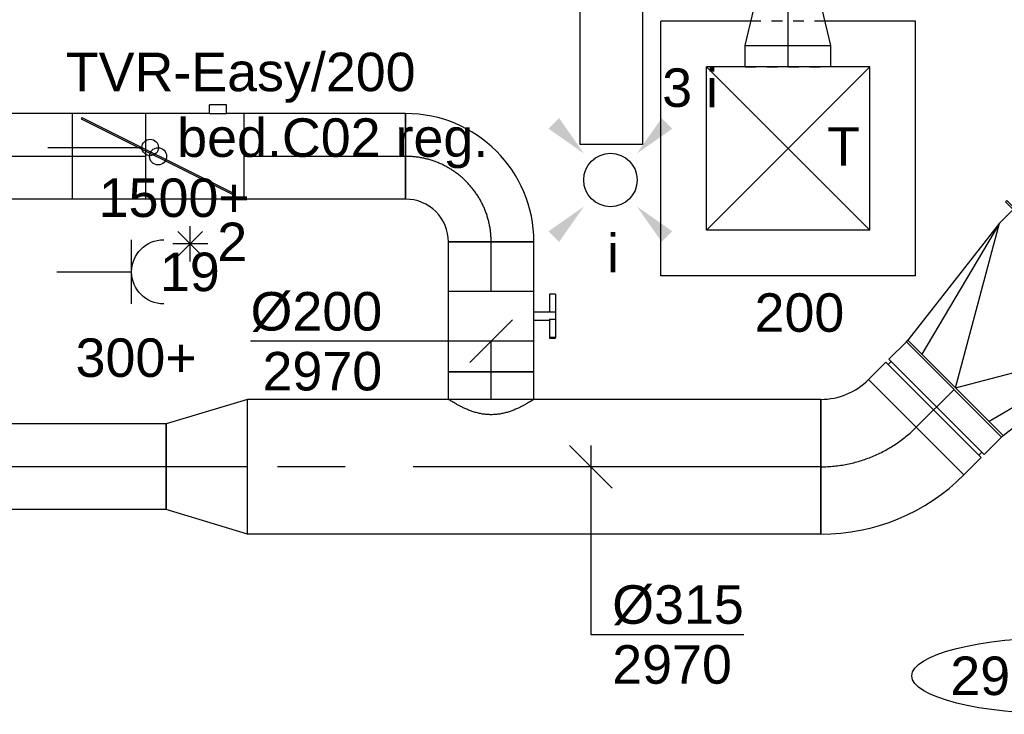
# Model space of a CAD drawing. Extents: x -238422 to 258194, y -34825 to 126331.
# Tile 235 of 239: x 136842 to 139143, y 21164 to 22787. Entities that reach past the tile are written whole.
import ezdxf
from ezdxf.enums import TextEntityAlignment as Align

# ---------------------------------------------------------------- set-up
doc = ezdxf.new("R2010")
doc.units = 0
doc.header["$LTSCALE"] = 50
doc.linetypes.add('CENTER2', pattern=[28.575000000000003, 19.05, -3.175, 3.175, -3.175])
doc.linetypes.add('STREEPJES', pattern=[0.1, 0.05, -0.05])
doc.layers.get('0').update_dxf_attribs({"linetype": 'CONTINUOUS'})
for name, color, linetype in [('EL6222--', 3, 'CONTINUOUS'), ('EL6311--', 3, 'CONTINUOUS'), ('WL570---_RETOUR', 112, 'CONTINUOUS'), ('WL570---_RETOUR_HL', 8, 'CONTINUOUS'), ('WL570---_TOEVOER', 3, 'CONTINUOUS'), ('WL570---_TOEVOER_HL', 8, 'CONTINUOUS'), ('WL570---_TOEVOER_RST', 2, 'CONTINUOUS'), ('WL570---_TOEVOER_RST_HL', 1, 'CONTINUOUS'), ('WM570---_RETOUR', 1, 'CONTINUOUS'), ('WM570---_RETOUR_PR', 1, 'CONTINUOUS'), ('WM570---_TOEVOER', 1, 'CONTINUOUS'), ('WM570---_TOEVOER_PR', 1, 'CONTINUOUS'), ('WM570---_TOEVOER_RST_PR', 1, 'CONTINUOUS')]:
    doc.layers.add(name, color=color, linetype=linetype)
doc.styles.add('BURO-018', font='ARIAL.TTF', dxfattribs={"height": 90})

# ---------------------------------------------------------------- blocks, each defined once
blk = doc.blocks.new('E00411')
at = {"color": 0, "linetype": 'Continuous'}
blk.add_circle((0, 0), 1.25, dxfattribs=at)
for points in [[(-2.891705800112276, 2.395768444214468), (-2.395768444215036, 2.891705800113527), (-1.237436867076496, 1.237436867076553)], [(2.395768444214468, 2.891705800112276), (2.891705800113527, 2.395768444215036), (1.237436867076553, 1.237436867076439)], [(-2.395768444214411, -2.891705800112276), (-2.89170580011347, -2.395768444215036), (-1.237436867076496, -1.237436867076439)], [(2.89170580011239, -2.395768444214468), (2.395768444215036, -2.891705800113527), (1.237436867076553, -1.237436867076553)]]:
    blk.add_solid(points, dxfattribs=at)
at = {"color": 0, "linetype": 'Continuous', "style": 'BURO-018'}
for tag, height, p in [('E_SLET1', 1.8, (-2.842e-13, 4.641705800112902)), ('E_GROEP', 1.799999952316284, (0, 0)), ('E_GKAST', 1.799999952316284, (0, 0))]:
    blk.add_attdef(tag, text='', height=height, dxfattribs=at).set_placement(p, align=Align.MIDDLE)
at = {"color": 0, "linetype": 'Continuous', "style": 'BURO-018', "flags": 1}
for tag in ['E_MATCODE', 'E_SGROEP']:
    blk.add_attdef(tag, text='', height=1.799999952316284, dxfattribs=at).set_placement((0, 0), align=Align.MIDDLE)
blk = doc.blocks.new('E001611207146')
at = {"color": 0}
for p, q in [((-12.07, -1.46), (-12.07, 1.46)), ((-12.07, 1.46), (12.07, 1.46)), ((12.07, 1.46), (12.07, -1.46)), ((12.07, -1.46), (-12.07, -1.46))]:
    blk.add_line(p, q, dxfattribs=at)
at = {"color": 0, "linetype": 'Continuous', "style": 'BURO-018'}
for tag, p in [('E_GKAST', (0, 8)), ('E_GROEP', (0, 5)), ('E_SGROEP', (4.5, 5)), ('E_ARMCODE', (0, 0)), ('E_SLET', (4.5, -3))]:
    blk.add_attdef(tag, text='', height=1.8, dxfattribs=at).set_placement(p, align=Align.MIDDLE)
blk = doc.blocks.new('111304')
at = {"color": 0, "linetype": 'Continuous'}
for p, q in [((-1.5, 4.5), (1.5, 4.5)), ((0, 1), (0, 4.5))]:
    blk.add_line(p, q, dxfattribs=at)
blk.add_arc((0, 6), 1.5, 180, 0, dxfattribs=at)
at = {"color": 0, "linetype": 'Continuous', "style": 'BURO-018'}
for tag, p in [('E_GKAST', (0, 11.5)), ('E_GROEP', (0, 8.5)), ('E_SGROEP', (4.5, 8.5))]:
    blk.add_attdef(tag, text='', height=1.8, dxfattribs=at).set_placement(p, align=Align.MIDDLE)
at = {"color": 0, "linetype": 'Continuous', "style": 'BURO-018', "flags": 1}
for tag, height, p in [('E_VERMCODE', 1.8, (13, 8.5)), ('E_MATCODE', 1.799999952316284, (0, 0))]:
    blk.add_attdef(tag, text='', height=height, dxfattribs=at).set_placement(p, align=Align.MIDDLE)
blk = doc.blocks.new('*U179')
at = {"layer": 'WM570---_TOEVOER', "color": 0, "ltscale": 10}
for p, q in [((8.601863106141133, 50), (-153.0793924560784, -889.8037004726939)), ((-42.13266210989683, 50.00000000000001), (42.13266210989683, -50.00000000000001)), ((-153.0793924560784, -889.8037004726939), (-203.0793924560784, -889.8037004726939))]:
    blk.add_line(p, q, dxfattribs=at)
blk.add_ellipse((-558.720593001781, -889.8037004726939), major_axis=(-355.6412005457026, 0), ratio=0.2530640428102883, dxfattribs=at)
at = {"layer": 'WM570---_TOEVOER', "color": 0, "style": 'BURO-018'}
blk.add_text('2970 hart', height=90, dxfattribs=at).set_placement((-824.3617935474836, -934.8037004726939))
blk = doc.blocks.new('*U230')
at = {"color": 0, "ltscale": 10}
for p, q in [((-100.0000000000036, 200, -2970.000000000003), (99.99999999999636, 200, -2970.000000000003)), ((-200.0000000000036, -100, -2970.000000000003), (-200.0000000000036, 100, -2970.000000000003))]:
    blk.add_line(p, q, dxfattribs=at)
for centre, radius, start in [((-200, 200, -2970.000000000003), 100, 269.999999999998), ((-200.0000000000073, 200, -2970.000000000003), 300, 270.0000000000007)]:
    blk.add_arc(centre, radius, start, 0, dxfattribs=at)
at = {"layer": 'WL570---_TOEVOER_HL', "linetype": 'CENTER2'}
blk.add_arc((-200.0000000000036, 200, -2970.000000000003), 200, 270, 0, dxfattribs=at)
at = {"layer": 'WM570---_TOEVOER_PR', "color": 1, "style": 'BURO-018'}
blk.add_attdef('POSNR', text='', height=90, dxfattribs=at).set_placement((0, 0), align=Align.MIDDLE)
blk = doc.blocks.new('*U231')
at = {"color": 0, "ltscale": 10}
for p, q in [((7.275957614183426e-12, 100, -2970.000000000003), (378.3751616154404, 99.99999999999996, -2970.000000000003)), ((7.275957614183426e-12, -100, -2970.000000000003), (7.300450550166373e-12, 100, -2970.000000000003)), ((7.275957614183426e-12, -100, -2970.000000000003), (378.3751616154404, -100, -2970.000000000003))]:
    blk.add_line(p, q, dxfattribs=at)
at = {"layer": 'WL570---_RETOUR_HL', "linetype": 'CENTER2'}
blk.add_line((7.275957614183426e-12, 0, -2970.000000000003), (378.3751616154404, -4.633759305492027e-14, -2970.000000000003), dxfattribs=at)
at = {"layer": 'WM570---_RETOUR_PR', "color": 1, "style": 'BURO-018'}
blk.add_attdef('POSNR', text='', height=90, dxfattribs=at).set_placement((0, 0), align=Align.MIDDLE)
blk = doc.blocks.new('*U232')
at = {"color": 0, "ltscale": 10}
for p, q in [((-3.637978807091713e-12, 100, -2970.000000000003), (64.0999999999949, 99.99999999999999, -2970.000000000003)), ((64.0999999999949, 100, -2970.000000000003), (64.09999999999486, -100, -2970.000000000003)), ((-3.637978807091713e-12, -100, -2970.000000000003), (64.0999999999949, -100, -2970.000000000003))]:
    blk.add_line(p, q, dxfattribs=at)
blk.add_spline([(-0.3252574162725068, -99.48693233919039, -2970.000000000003), (-1.291680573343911, -97.95299412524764, -2970.000000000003), (-2.871195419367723, -95.41392564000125, -2970.000000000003), (-5.01693669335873, -91.89578116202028, -2970.000000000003), (-7.663188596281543, -87.43466161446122, -2970.000000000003), (-10.72542364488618, -82.07634412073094, -2970.000000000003), (-14.10059662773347, -75.8758122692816, -2970.000000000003), (-17.66794303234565, -68.89669190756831, -2970.000000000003), (-21.29064885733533, -61.2105982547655, -2970.000000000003), (-24.81888136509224, -52.8964010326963, -2970.000000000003), (-28.09474474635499, -44.03941515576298, -2970.000000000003), (-30.95965312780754, -34.7305252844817, -2970.000000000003), (-33.26426874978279, -25.06525322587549, -2970.000000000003), (-34.88045132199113, -15.14277775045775, -2970.000000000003), (-35.71369788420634, -5.064916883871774, -2970.000000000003), (-35.71369788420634, 5.064916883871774, -2970.000000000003), (-34.88045132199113, 15.14277775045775, -2970.000000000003), (-33.26426874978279, 25.06525322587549, -2970.000000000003), (-30.95965312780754, 34.7305252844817, -2970.000000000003), (-28.09474474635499, 44.03941515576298, -2970.000000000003), (-24.81888136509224, 52.8964010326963, -2970.000000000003), (-21.29064885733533, 61.2105982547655, -2970.000000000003), (-17.66794303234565, 68.89669190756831, -2970.000000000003), (-14.10059662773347, 75.8758122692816, -2970.000000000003), (-10.72542364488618, 82.07634412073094, -2970.000000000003), (-7.663188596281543, 87.43466161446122, -2970.000000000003), (-5.01693669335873, 91.89578116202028, -2970.000000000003), (-2.871195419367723, 95.41392564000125, -2970.000000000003), (-1.291680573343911, 97.95299412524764, -2970.000000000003), (-0.3252574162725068, 99.48693233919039, -2970.000000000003), (-3.637978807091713e-12, 100, -2970.000000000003)], degree=3, dxfattribs=at)
at = {"layer": 'WL570---_RETOUR_HL', "linetype": 'CENTER2'}
blk.add_line((-3.637978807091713e-12, 0, -2970.000000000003), (64.0999999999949, -1.177497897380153e-14, -2970.000000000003), dxfattribs=at)
at = {"layer": 'WM570---_RETOUR_PR', "color": 1, "style": 'BURO-018'}
blk.add_attdef('POSNR', text='', height=90, dxfattribs=at).set_placement((0, 0), align=Align.MIDDLE)
blk = doc.blocks.new('*U233')
at = {"color": 2, "ltscale": 10}
for p, q in [((-199.9999999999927, 100, -2970), (200.0000000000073, 99.99999999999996, -2970)), ((-199.9999999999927, -100, -2970), (-199.9999999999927, 100, -2970)), ((200.0000000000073, 100, -2970), (200.0000000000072, -100, -2970)), ((-179.6307941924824, 87.95200711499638, -2970), (-178.1400822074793, 90.93343108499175, -2970)), ((178.1400822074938, -90.93343108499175, -2970), (-179.6307941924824, 87.95200711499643, -2970)), ((179.6307941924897, -87.95200711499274, -2970), (-178.1400822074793, 90.93343108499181, -2970)), ((178.1400822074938, -90.93343108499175, -2970), (179.6307941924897, -87.95200711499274, -2970)), ((-199.9999999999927, -100, -2970), (-159.9999999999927, -100, -2970)), ((-159.9999999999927, -99.49874371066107, -2970), (-119.9999999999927, -99.49874371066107, -2970)), ((-159.9999999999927, -99.49874371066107, -2970), (-159.9999999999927, -120, -2970)), ((-119.9999999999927, -99.49874371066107, -2970), (-119.9999999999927, -120, -2970)), ((-119.9999999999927, -100, -2970), (200.0000000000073, -100, -2970)), ((-159.9999999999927, -120, -2970), (-119.9999999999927, -120, -2970))]:
    blk.add_line(p, q, dxfattribs=at)
blk.add_circle((7.275957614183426e-12, 0, -2970), 20, dxfattribs=at)
at = {"layer": 'WM570---_TOEVOER_PR', "color": 1, "style": 'BURO-018'}
blk.add_attdef('POSNR', text='', height=90, dxfattribs=at).set_placement((0, 0), align=Align.MIDDLE)
blk = doc.blocks.new('*U236')
at = {"color": 0, "ltscale": 10}
for p, q in [((7.275957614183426e-12, 100, -2970.000000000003), (1089.661213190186, 99.99999999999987, -2970.000000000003)), ((7.275957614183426e-12, -100, -2970.000000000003), (7.300450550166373e-12, 100, -2970.000000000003)), ((1089.661213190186, 100, -2970.000000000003), (1089.661213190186, -100, -2970.000000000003)), ((7.275957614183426e-12, -100, -2970.000000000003), (1089.661213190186, -100.0000000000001, -2970.000000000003))]:
    blk.add_line(p, q, dxfattribs=at)
at = {"layer": 'WL570---_RETOUR_HL', "linetype": 'CENTER2'}
blk.add_line((7.275957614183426e-12, 0, -2970.000000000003), (1089.661213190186, -1.334450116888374e-13, -2970.000000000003), dxfattribs=at)
at = {"layer": 'WM570---_RETOUR_PR', "color": 1, "style": 'BURO-018'}
blk.add_attdef('POSNR', text='', height=90, dxfattribs=at).set_placement((0, 0), align=Align.MIDDLE)
blk = doc.blocks.new('*U237')
at = {"color": 0, "ltscale": 10}
for p, q in [((7.275957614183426e-12, 157.5, -2970.000000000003), (190.0000000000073, 99.99999999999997, -2970.000000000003)), ((7.275957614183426e-12, 157.5, -2970.000000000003), (7.237381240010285e-12, -157.5, -2970.000000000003)), ((190.0000000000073, 100, -2970.000000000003), (190.0000000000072, -100, -2970.000000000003)), ((7.275957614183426e-12, -157.5, -2970.000000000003), (190.0000000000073, -100, -2970.000000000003))]:
    blk.add_line(p, q, dxfattribs=at)
at = {"layer": 'WL570---_RETOUR_HL', "linetype": 'CENTER2'}
blk.add_line((7.275957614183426e-12, 0, -2970.000000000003), (190.0000000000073, -2.326828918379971e-14, -2970.000000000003), dxfattribs=at)
for centre in [(7.275957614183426e-12, 0, -2970.000000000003), (190.0000000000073, 0, -2970.000000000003)]:
    blk.add_circle(centre, 0.075, dxfattribs=at)
at = {"layer": 'WM570---_RETOUR_PR', "color": 1, "style": 'BURO-018'}
blk.add_attdef('POSNR', text='', height=90, dxfattribs=at).set_placement((0, 0), align=Align.MIDDLE)
blk = doc.blocks.new('*U239')
at = {"color": 0, "ltscale": 10}
for p, q in [((7.275957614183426e-12, 100, -2970.000000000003), (603.0934132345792, 99.99999999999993, -2970.000000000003)), ((7.275957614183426e-12, -12.72161017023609, -2970.000000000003), (7.289762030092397e-12, 100, -2970.000000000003)), ((1103.093413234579, 100, -2970.000000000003), (1208.394282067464, 99.99999999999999, -2970.000000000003)), ((1208.394282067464, 100, -2970.000000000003), (1208.394282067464, -100, -2970.000000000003)), ((7.275957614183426e-12, -100, -2970.000000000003), (7.286189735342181e-12, -16.44839013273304, -2970.000000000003)), ((7.275957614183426e-12, -100, -2970.000000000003), (603.0934132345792, -100.0000000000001, -2970.000000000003)), ((1103.093413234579, -100, -2970.000000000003), (1208.394282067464, -100, -2970.000000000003))]:
    blk.add_line(p, q, dxfattribs=at)
at = {"color": 8, "linetype": 'STREEPJES', "ltscale": 10}
blk.add_line((7.275957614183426e-12, -16.44839013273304, -2970.000000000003), (7.276414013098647e-12, -12.72161017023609, -2970.000000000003), dxfattribs=at)
at = {"layer": 'WL570---_RETOUR_HL', "linetype": 'CENTER2'}
blk.add_line((7.275957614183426e-12, 0, -2970.000000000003), (1208.394282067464, -1.479856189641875e-13, -2970.000000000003), dxfattribs=at)
at = {"layer": 'WM570---_RETOUR_PR', "color": 1, "style": 'BURO-018'}
blk.add_attdef('POSNR', text='', height=90, dxfattribs=at).set_placement((0, 0), align=Align.MIDDLE)
blk = doc.blocks.new('*U1224')
at = {"color": 0, "ltscale": 10}
for p, q in [((-3.637978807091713e-12, 100, -2970.000000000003), (72.25206939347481, 99.99999999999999, -2970.000000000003)), ((-3.637978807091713e-12, -100, -2970.000000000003), (-3.601239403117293e-12, 100, -2970.000000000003)), ((-3.637978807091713e-12, -100, -2970.000000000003), (72.25206939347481, -100, -2970.000000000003))]:
    blk.add_line(p, q, dxfattribs=at)
at = {"layer": 'WL570---_RETOUR_HL', "linetype": 'CENTER2'}
blk.add_line((-3.637978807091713e-12, 0, -2970.000000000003), (72.25206939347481, -1.327248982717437e-14, -2970.000000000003), dxfattribs=at)
at = {"layer": 'WM570---_RETOUR_PR', "color": 1, "style": 'BURO-018'}
blk.add_attdef('POSNR', text='', height=90, dxfattribs=at).set_placement((0, 0), align=Align.MIDDLE)
blk = doc.blocks.new('*U1225')
at = {"layer": 'WM570---_RETOUR', "color": 0, "ltscale": 10}
for p, q in [((-49.99999999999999, -49.99999999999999), (49.99999999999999, 49.99999999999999)), ((50, -6.123233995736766e-15), (-562.2014276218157, 6.88498178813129e-14))]:
    blk.add_line(p, q, dxfattribs=at)
at = {"layer": 'WM570---_RETOUR', "color": 0, "style": 'BURO-018'}
for s, p in [('%%c200', (-562.2014276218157, 25.00000000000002)), ('2970', (-534.3296677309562, -115))]:
    blk.add_text(s, height=90, dxfattribs=at).set_placement(p)
blk = doc.blocks.new('*U1226')
at = {"color": 2, "ltscale": 10}
for p, q in [((-58.20000000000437, 100, -2970), (58.19999999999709, 99.99999999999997, -2970)), ((-58.20000000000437, -100, -2970), (-58.20000000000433, 100, -2970)), ((58.19999999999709, 100, -2970), (58.19999999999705, -100, -2970)), ((-58.20000000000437, -100, -2970), (-9.700000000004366, -100, -2970)), ((-9.700000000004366, -100, -2970), (-9.700000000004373, -136.6666666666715, -2970)), ((9.69999999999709, -100, -2970), (9.69999999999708, -150, -2970)), ((9.69999999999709, -100, -2970), (58.19999999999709, -100, -2970)), ((-51.23601183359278, -136.6666666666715, -2970), (-51.23601183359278, -150, -2970)), ((-49.5693451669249, -136.6666666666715, -2970), (-51.23601183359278, -136.6666666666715, -2970)), ((-7.442182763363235, -136.6666666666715, -2970), (-49.5693451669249, -136.6666666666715, -2970)), ((-49.5693451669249, -149.9999999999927, -2970), (-49.5693451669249, -136.6666666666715, -2970)), ((-7.442182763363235, -136.6666666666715, -2970), (-7.442182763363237, -149.9999999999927, -2970)), ((51.23601183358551, -136.6666666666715, -2970), (9.69999999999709, -136.6666666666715, -2970)), ((51.23601183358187, -149.9999999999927, -2970), (51.23601183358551, -136.6666666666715, -2970)), ((-51.23601183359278, -150, -2970), (-49.5693451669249, -149.9999999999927, -2970)), ((-7.442182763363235, -149.9999999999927, -2970), (-49.5693451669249, -149.9999999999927, -2970)), ((9.69999999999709, -150, -2970), (-7.442182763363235, -150, -2970)), ((51.23601183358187, -149.9999999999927, -2970), (9.69999999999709, -149.9999999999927, -2970))]:
    blk.add_line(p, q, dxfattribs=at)
blk.add_spline([(-9.650232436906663, -99.99518481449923, -2970), (-9.501440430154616, -99.98093503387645, -2970), (-9.255150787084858, -99.95783018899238, -2970), (-8.91389077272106, -99.9268104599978, -2970), (-8.481162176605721, -99.88913910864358, -2970), (-7.96140537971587, -99.84635183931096, -2970), (-7.359953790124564, -99.80019498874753, -2970), (-6.682979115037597, -99.75255490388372, -2970), (-5.937428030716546, -99.70538125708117, -2970), (-5.130950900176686, -99.66060734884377, -2970), (-4.271823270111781, -99.62007063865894, -2970), (-3.368860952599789, -99.58543680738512, -2970), (-2.43132956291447, -99.55813057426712, -2970), (-1.46884944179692, -99.53927626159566, -2970), (-0.4912969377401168, -99.5296507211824, -2970), (0.4912969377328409, -99.5296507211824, -2970), (1.468849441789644, -99.53927626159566, -2970), (2.431329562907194, -99.55813057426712, -2970), (3.368860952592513, -99.58543680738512, -2970), (4.271823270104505, -99.62007063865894, -2970), (5.13095090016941, -99.66060734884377, -2970), (5.93742803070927, -99.70538125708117, -2970), (6.682979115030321, -99.75255490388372, -2970), (7.359953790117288, -99.80019498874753, -2970), (7.961405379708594, -99.84635183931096, -2970), (8.481162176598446, -99.88913910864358, -2970), (8.913890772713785, -99.9268104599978, -2970), (9.255150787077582, -99.95783018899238, -2970), (9.50144043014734, -99.98093503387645, -2970), (9.650232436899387, -99.99518481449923, -2970), (9.69999999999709, -100, -2970)], degree=3, dxfattribs=at)
at = {"layer": 'WL570---_RETOUR', "color": 1, "style": 'BURO-018'}
blk.add_attdef('I', text='', height=90, dxfattribs=at).set_placement((0, 0), align=Align.MIDDLE)
at = {"layer": 'WM570---_RETOUR_PR', "color": 1, "style": 'BURO-018'}
blk.add_attdef('POSNR', text='', height=90, dxfattribs=at).set_placement((0, 0), align=Align.MIDDLE)
blk = doc.blocks.new('*U1227')
at = {"color": 0, "ltscale": 10}
for p, q in [((0, 100, -2970.000000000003), (115.215814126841, 99.99999999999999, -2970.000000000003)), ((115.215814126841, 100, -2970.000000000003), (115.215814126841, -100, -2970.000000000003)), ((0, -100, -2970.000000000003), (115.215814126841, -100, -2970.000000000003))]:
    blk.add_line(p, q, dxfattribs=at)
at = {"layer": 'WL570---_RETOUR_HL', "linetype": 'CENTER2'}
blk.add_line((0, 0, -2970.000000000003), (115.215814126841, -2.116480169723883e-14, -2970.000000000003), dxfattribs=at)
at = {"layer": 'WM570---_RETOUR_PR', "color": 1, "style": 'BURO-018'}
blk.add_attdef('POSNR', text='', height=90, dxfattribs=at).set_placement((0, 0), align=Align.MIDDLE)
blk = doc.blocks.new('*U2094')
at = {"color": 0, "ltscale": 10}
for p, q in [((7.275957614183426e-12, 157.4999999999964, -2970.000000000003), (1339.931808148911, 157.4999999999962, -2970.000000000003)), ((7.275957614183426e-12, -157.5000000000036, -2970.000000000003), (7.314533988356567e-12, 157.4999999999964, -2970.000000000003)), ((1339.931808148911, 157.4999999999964, -2970.000000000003), (1339.931808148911, -157.5000000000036, -2970.000000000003)), ((7.275957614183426e-12, -157.5000000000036, -2970.000000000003), (1339.931808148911, -157.5000000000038, -2970.000000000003))]:
    blk.add_line(p, q, dxfattribs=at)
at = {"layer": 'WL570---_RETOUR_HL', "linetype": 'CENTER2'}
blk.add_line((7.275957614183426e-12, -3.637978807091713e-12, -2970.000000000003), (1339.931808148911, -3.802073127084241e-12, -2970.000000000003), dxfattribs=at)
at = {"layer": 'WM570---_RETOUR_PR', "color": 1, "style": 'BURO-018'}
blk.add_attdef('POSNR', text='', height=90, dxfattribs=at).set_placement((0, 0), align=Align.MIDDLE)
blk = doc.blocks.new('*U2095')
at = {"layer": 'WM570---_RETOUR', "color": 0, "ltscale": 10}
for p, q in [((50.03263564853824, -50.00000000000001), (-50.03263564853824, 50.00000000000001)), ((0, 50), (0, -391.9080679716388)), ((0, -391.9080679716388), (357.5716234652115, -391.9080679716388))]:
    blk.add_line(p, q, dxfattribs=at)
at = {"layer": 'WM570---_RETOUR', "color": 0, "style": 'BURO-018'}
for s, p in [('%%c315', (50, -366.9080679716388)), ('2970', (50, -506.9080679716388))]:
    blk.add_text(s, height=90, dxfattribs=at).set_placement(p)
blk = doc.blocks.new('*U2096')
at = {"color": 0, "ltscale": 10}
for p, q in [((-130.5000000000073, -157.5, -2970.000000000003), (-130.5000000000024, 157.4999999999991, -2970.000000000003)), ((203.6467529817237, 19.09188309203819, -2970.000000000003), (-19.09188309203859, -203.6467529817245, -2970.000000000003))]:
    blk.add_line(p, q, dxfattribs=at)
for centre, radius, start, end in [((-130.5000000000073, -315.0548698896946, -2970.000000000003), 472.5548698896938, 45.00000000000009, 89.99999999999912), ((-130.5000000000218, -315.0548698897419, -2970.000000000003), 157.5548698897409, 45.000000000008, 89.99999999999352)]:
    blk.add_arc(centre, radius, start, end, dxfattribs=at)
at = {"layer": 'WL570---_RETOUR_HL', "linetype": 'CENTER2'}
blk.add_arc((-130.5, -315.0548698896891, -2970.000000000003), 315.0548698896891, 45.00000000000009, 90.00000000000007, dxfattribs=at)
at = {"layer": 'WM570---_RETOUR_PR', "color": 1, "style": 'BURO-018'}
blk.add_attdef('POSNR', text='', height=90, dxfattribs=at).set_placement((0, 0), align=Align.MIDDLE)
blk = doc.blocks.new('*U2097')
at = {"color": 0, "ltscale": 10}
for p, q in [((-62.49999999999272, 157.5, -2970.000000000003), (-4.999999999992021, 157.5000000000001, -2970.000000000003)), ((-62.49999999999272, 157.5, -2970.000000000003), (-62.49999999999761, -157.4999999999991, -2970.000000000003)), ((-4.999999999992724, 157.5, -2970.000000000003), (-4.999999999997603, -157.4999999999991, -2970.000000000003)), ((-4.999999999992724, 149.625, -2970.000000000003), (5.000000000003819, 149.625, -2970.000000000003)), ((5, 157.4999999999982, -2970.000000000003), (62.5000000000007, 157.4999999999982, -2970.000000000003)), ((5, 157.4999999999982, -2970.000000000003), (4.999999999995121, -157.500000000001, -2970.000000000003)), ((62.5, 157.4999999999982, -2970.000000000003), (62.49999999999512, -157.500000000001, -2970.000000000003)), ((-62.5, -157.5, -2970.000000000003), (-4.999999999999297, -157.4999999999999, -2970.000000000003)), ((-5, -149.6249999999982, -2970.000000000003), (4.999999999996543, -149.6249999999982, -2970.000000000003)), ((4.999999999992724, -157.5, -2970.000000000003), (62.49999999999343, -157.4999999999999, -2970.000000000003))]:
    blk.add_line(p, q, dxfattribs=at)
at = {"layer": 'WL570---_TOEVOER_HL', "linetype": 'CENTER2'}
blk.add_line((-62.5, -1.818989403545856e-12, -2970.000000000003), (62.49999999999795, -1.71490599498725e-12, -2970.000000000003), dxfattribs=at)
at = {"layer": 'WM570---_TOEVOER_PR', "color": 1, "style": 'BURO-018'}
blk.add_attdef('POSNR', text='', height=90, dxfattribs=at).set_placement((0, 0), align=Align.MIDDLE)
blk = doc.blocks.new('*U2098')
at = {"color": 0, "ltscale": 10}
for p, q in [((-4.999999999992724, 224.9999999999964, -2970.000000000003), (1.583710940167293e-11, 224.9999999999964, -2970.000000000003)), ((-4.999999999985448, -225.0000000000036, -2970.000000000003), (-4.999999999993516, 224.9999999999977, -2970.000000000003)), ((1.455191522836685e-11, -225.0000000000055, -2970.000000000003), (1.675015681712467e-11, 224.9999999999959, -2970.000000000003)), ((45.00000000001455, 199.9999999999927, -2970.000000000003), (2.238920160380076e-11, 199.9999999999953, -2970.000000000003)), ((390, 1.818989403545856e-12, -2970.000000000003), (44.99999999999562, 199.9999999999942, -2970.000000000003)), ((45, 199.9999999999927, -2970.000000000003), (389.9999999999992, 111.3693180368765, -2970.000000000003)), ((390, 157.4999999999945, -2970.000000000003), (45.00000000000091, 199.999999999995, -2970.000000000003)), ((395, 157.4999999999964, -2970.000000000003), (390.0000000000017, 157.4999999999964, -2970.000000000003)), ((390, -157.5000000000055, -2970.000000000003), (390.0000000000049, 157.4999999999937, -2970.000000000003)), ((395, -157.5000000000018, -2970.000000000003), (395.0000000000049, 157.4999999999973, -2970.000000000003)), ((390, 1.818989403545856e-12, -2970.000000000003), (44.99999999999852, -200.0000000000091, -2970.000000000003)), ((45.00000000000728, -200.0000000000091, -2970.000000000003), (390.0000000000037, -111.3693180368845, -2970.000000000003)), ((45.00000000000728, -200.0000000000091, -2970.000000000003), (390.0000000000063, -157.4999999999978, -2970.000000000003)), ((395, -157.5000000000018, -2970.000000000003), (390.0000000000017, -157.5000000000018, -2970.000000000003)), ((45.00000000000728, -200.0000000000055, -2970.000000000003), (1.254107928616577e-11, -200.0000000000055, -2970.000000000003)), ((-4.999999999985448, -225.0000000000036, -2970.000000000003), (1.282352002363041e-11, -225.0000000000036, -2970.000000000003))]:
    blk.add_line(p, q, dxfattribs=at)
at = {"layer": 'WM570---_RETOUR_PR', "color": 1, "style": 'BURO-018'}
blk.add_attdef('POSNR', text='', height=90, dxfattribs=at).set_placement((0, 0), align=Align.MIDDLE)
blk = doc.blocks.new('*U2110')
at = {"color": 0, "ltscale": 10}
for p, q in [((-86.61971830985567, 297.5, -2760), (-297.5, 297.5, -2760)), ((-297.5, -297.5, -2760), (-297.5, 297.5, -2760)), ((297.5, 297.5, -2760), (86.61971830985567, 297.5, -2760)), ((297.5, -297.5, -2760), (297.5, 297.5, -2760)), ((191, 191, -2760), (-191, 191, -2760)), ((-191, -191, -2760), (-191, 191, -2760)), ((191, -191, -2760), (-191, 191, -2760)), ((-191, -191, -2760), (191, 191, -2760)), ((191, -191, -2760), (191, 191, -2760)), ((191, -191, -2760), (-191, -191, -2760)), ((297.5, -297.5, -2760), (-297.5, -297.5, -2760))]:
    blk.add_line(p, q, dxfattribs=at)
at = {"color": 8, "linetype": 'STREEPJES', "ltscale": 10}
blk.add_line((86.61971830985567, 297.5, -2760), (-86.61971830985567, 297.5, -2760), dxfattribs=at)
at = {"layer": 'WL570---_TOEVOER_RST_HL', "linetype": 'CENTER2'}
blk.add_circle((0, 0, -2760), 0.075, dxfattribs=at)
at = {"layer": 'WL570---_TOEVOER_RST', "color": 1, "style": 'BURO-018'}
for tag in ['MC', 'Q']:
    blk.add_attdef(tag, text='', height=90, dxfattribs=at).set_placement((0, 0), align=Align.MIDDLE)
at = {"layer": 'WM570---_TOEVOER_RST_PR', "color": 1, "style": 'BURO-018'}
blk.add_attdef('POSNR', text='', height=90, dxfattribs=at).set_placement((0, 0), align=Align.MIDDLE)
blk = doc.blocks.new('*U2122')
at = {"color": 0, "ltscale": 10}
for p, q in [((-49.5, 100, -2775), (0, 99.99999999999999, -2775)), ((0, 100, -2775), (85.20000000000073, 79.99999999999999, -2775)), ((0, 100, -2775), (-3.673940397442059e-14, -100, -2775)), ((0, 100, -2775), (-3.673940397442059e-14, -100, -2775)), ((0, 100, -2775), (-3.673940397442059e-14, -100, -2775)), ((85.20000000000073, 80, -2775), (85.2000000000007, -80, -2775)), ((85.20000000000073, 80, -2775), (85.2000000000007, -80, -2775)), ((85.20000000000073, 76, -2775), (131.9000000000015, 75.99999999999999, -2775)), ((131.9000000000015, 76, -2775), (131.9000000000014, -63.46174004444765, -2775)), ((131.9000000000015, 76, -2775), (131.9000000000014, -63.46174004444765, -2775)), ((0, -100, -2775), (85.20000000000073, -80.00000000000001, -2775)), ((85.20000000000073, -76, -2775), (130.5436272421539, -76.00000000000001, -2775)), ((-49.5, -100, -2775), (0, -100, -2775))]:
    blk.add_line(p, q, dxfattribs=at)
at = {"color": 8, "linetype": 'STREEPJES', "ltscale": 10}
blk.add_line((-49.5, 100, -2775), (-49.50000000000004, -100, -2775), dxfattribs=at)
at = {"layer": 'WL570---_TOEVOER_RST_HL', "linetype": 'CENTER2'}
for p, q in [((-49.5, 0, -2775), (0, -9.093002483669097e-15, -2775)), ((0, 0, -2775), (85.20000000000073, -1.565098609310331e-14, -2775))]:
    blk.add_line(p, q, dxfattribs=at)
blk.add_circle((85.20000000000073, 0, -2775), 0.075, dxfattribs=at)
at = {"layer": 'WM570---_TOEVOER_RST_PR', "color": 1, "style": 'BURO-018'}
blk.add_attdef('POSNR', text='', height=90, dxfattribs=at).set_placement((0, 0), align=Align.MIDDLE)
blk = doc.blocks.new('*U2124')
at = {"color": 0, "ltscale": 10}
for p, q in [((450.3531288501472, 444.2950726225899, -2970.000000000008), (503.3590207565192, 290.6913644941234, -2970.000000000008)), ((460.0369444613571, 266.5920173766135, -2970.000000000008), (357.4816127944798, 392.6322001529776, -2970.000000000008)), ((672.7378695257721, 375.7379117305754, -2970.000000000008), (548.0889994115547, 275.4251050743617, -2970.000000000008)), ((322.7482196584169, 352.4185939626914, -2970.000000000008), (443.8347462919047, 247.8334465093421, -2970.000000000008)), ((707.7360164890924, 332.2491527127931, -2970.000000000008), (583.087146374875, 231.9363460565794, -2970.000000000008)), ((424.374627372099, 225.3029221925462, -2970.000000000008), (283.8279818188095, 307.3575453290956, -2970.000000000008)), ((725.2350899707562, 310.5047732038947, -2970.000000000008), (600.5862198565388, 210.191966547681, -2970.000000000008)), ((250.8310557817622, 215.387789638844, -2970.000000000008), (401.4314999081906, 161.3553343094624, -2970.000000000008)), ((384.1777022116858, 113.2651710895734, -2970.000000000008), (242.2041569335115, 191.3427080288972, -2970.000000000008)), ((208.4000614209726, 147.8876861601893, -2970.000000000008), (334.6883243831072, 49.64678511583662, -2970.000000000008)), ((289.7856845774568, -8.075368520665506, -2970.000000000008), (185.9487415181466, 119.0266093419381, -2970.000000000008)), ((140.8296960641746, 96.65439978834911, -2970.000000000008), (211.9073922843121, -46.69120042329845, -2970.000000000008)), ((3.637978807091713e-12, 80, -2970.000000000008), (-1.469047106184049e-12, -80.00000000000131, -2970.000000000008)), ((34.87599992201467, 80.00000000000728, -2970.000000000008), (34.87599992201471, -79.99999999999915, -2970.000000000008)), ((144.7320317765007, -80, -2970.000000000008), (107.2420158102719, 80.00000000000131, -2970.000000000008))]:
    blk.add_line(p, q, dxfattribs=at)
at = {"layer": 'WM570---_TOEVOER_PR', "color": 1, "style": 'BURO-018'}
blk.add_attdef('POSNR', text='', height=90, dxfattribs=at).set_placement((0, 0), align=Align.MIDDLE)
blk = doc.blocks.new('FGWT')
at = {"layer": 'EL6222--'}
blk.add_line((157328.8285622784, 22457.73343054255), (157550.1140932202, 22457.73343054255), dxfattribs=at)
blk.add_circle((157567.7863901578, 22457.78163107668), 19.1744541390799, dxfattribs=at)
at = {"layer": 'WL570---_TOEVOER'}
for p, q in [((157661.2935685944, 22191.64164607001), (157661.2935685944, 22273.63236189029)), ((157690.2816641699, 22203.64890840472), (157632.305473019, 22261.62509955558)), ((157690.2816641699, 22261.62509955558), (157632.305473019, 22203.64890840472)), ((157702.2889265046, 22232.63700398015), (157620.2982106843, 22232.63700398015))]:
    blk.add_line(p, q, dxfattribs=at)
at = {"layer": 'EL6222--'}
ref = blk.add_blockref('111304', (157299.3937825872, 22167.2168364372), dxfattribs=dict(at, xscale=-50, yscale=50, zscale=50, rotation=270))
ref.add_attrib('E_GROEP', '19', dxfattribs={"layer": '0', "color": 1, "linetype": 'Continuous', "height": 90, "style": 'BURO-018'}).set_placement((157660.3713652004, 22167.2168364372), align=Align.MIDDLE)
at = {"layer": 'EL6311--'}
ref = blk.add_blockref('E001611207146', (158645.5979506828, 23068.47807254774), dxfattribs=dict(at, xscale=50, yscale=50, zscale=50, rotation=270))
ref.add_attrib('E_ARMCODE', 'A', dxfattribs={"layer": '0', "color": 1, "linetype": 'Continuous', "height": 90, "style": 'BURO-018'}).set_placement((158645.5979506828, 23068.47807254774), align=Align.MIDDLE)
ref.add_attrib('E_SLET', 'i', dxfattribs={"layer": '0', "color": 1, "linetype": 'Continuous', "height": 90, "style": 'BURO-018'}).set_placement((158880.583468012, 22598.81036053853), align=Align.MIDDLE)
ref.add_attrib('E_GROEP', '3', dxfattribs={"layer": '0', "color": 1, "linetype": 'Continuous', "height": 90, "style": 'BURO-018'}).set_placement((158799.1915175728, 22597.74266050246), align=Align.MIDDLE)
ref = blk.add_blockref('E00411', (158643.3118518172, 22381.88079490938), dxfattribs=dict(at, xscale=50, yscale=50, zscale=50))
ref.add_attrib('E_SLET1', 'i', dxfattribs={"layer": '0', "color": 1, "linetype": 'Continuous', "height": 90, "style": 'BURO-018'}).set_placement((158649.0794964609, 22213.22193067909), align=Align.MIDDLE)
at = {"layer": 'WL570---_RETOUR'}
for name, p, rotation in [('*U239', (157557.0647083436, 22437.18030223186, 2970.000000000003), 180), ('*U231', (158164.609870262, 22437.18030223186, 2970.000000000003), 180), ('*U2098', (159725.5140260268, 22171.68537987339, 2970.000000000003), 224.999999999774), ('*U1227', (158364.609870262, 22121.96448810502, 2970.000000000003), 90), ('*U1226', (158364.609870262, 22063.76448810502, 2970), 90), ('*U1224', (158364.609870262, 21933.31241871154, 2970.000000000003), 90), ('*U232', (158364.609870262, 21869.21241871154, 2970.000000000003), 90), ('*U2096', (159265.541064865, 21711.71241871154, 2970.000000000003), 224.999999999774), ('*U237', (157795.109256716, 21711.71241871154, 2970.000000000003), 180), ('*U2094', (159135.041064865, 21711.71241871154, 2970.000000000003), 180), ('*U236', (157605.109256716, 21711.71241871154, 2970.000000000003), 180)]:
    blk.add_blockref(name, p, dxfattribs=dict(at, rotation=rotation))
at = {"layer": 'WL570---_TOEVOER'}
for name, p, rotation in [('*U2124', (158405.5729811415, 23119.27786672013, 2970.000000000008), 315.0000000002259), ('*U233', (157586.2347086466, 22437.18030223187, 2970), 180), ('*U230', (158364.609870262, 22437.18030223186, 2970.000000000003), 90), ('*U2097', (159402.0126736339, 21848.18402748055, 2970.000000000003), 224.999999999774)]:
    blk.add_blockref(name, p, dxfattribs=dict(at, rotation=rotation))
at = {"layer": 'WL570---_TOEVOER_RST', "rotation": 90}
blk.add_blockref('*U2122', (159058.4351354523, 22695.85603341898, 2775), dxfattribs=at)
at = {"layer": 'WL570---_TOEVOER_RST'}
ref = blk.add_blockref('*U2110', (159058.4351354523, 22455.35603341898, 2760), dxfattribs=at)
ref.add_attrib('Q', '200', dxfattribs={"color": 1, "height": 90, "style": 'BURO-018'}).set_placement((159084.921735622, 22072.13791908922), align=Align.MIDDLE)
ref.add_attrib('MC', 'T', dxfattribs={"color": 1, "height": 90, "style": 'BURO-018'}).set_placement((159187.9658497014, 22460.27341767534), align=Align.MIDDLE)
at = {"layer": 'WM570---_RETOUR'}
for name, p in [('*U1225', (158364.609870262, 22005.06448810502, 2970.000000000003)), ('*U2095', (158597.5207051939, 21711.71241871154, 2970.000000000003))]:
    blk.add_blockref(name, p, dxfattribs=at)
at = {"layer": 'WM570---_TOEVOER'}
blk.add_blockref('*U179', (160261.8922724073, 22113.08887942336, 2970.000000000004), dxfattribs=at)
at = {"layer": 'EL6222--', "color": 1, "style": 'BURO-018'}
for s, p in [('bed.C02 reg.', (157630.8957329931, 22435.94220936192)), ('1500+', (157447.3930148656, 22295.44443900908)), ('300+', (157393.3509330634, 21921.72425948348))]:
    blk.add_text(s, height=90, dxfattribs=at).set_placement(p)
at = {"layer": 'WM570---_RETOUR', "style": 'BURO-018'}
for s, p in [('TVR-Easy/200', (157370.4892415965, 22589.42303614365)), ('2 ', (157724.5610421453, 22192.28175673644))]:
    blk.add_text(s, height=90, dxfattribs=at).set_placement(p)

msp = doc.modelspace()

# ---------------------------------------------------------------- block references
at = {"layer": 'EL6311--'}
msp.add_blockref('FGWT', (-20420.98216780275, 30.41304792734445), dxfattribs=at)

doc.saveas('drawing.dxf')
